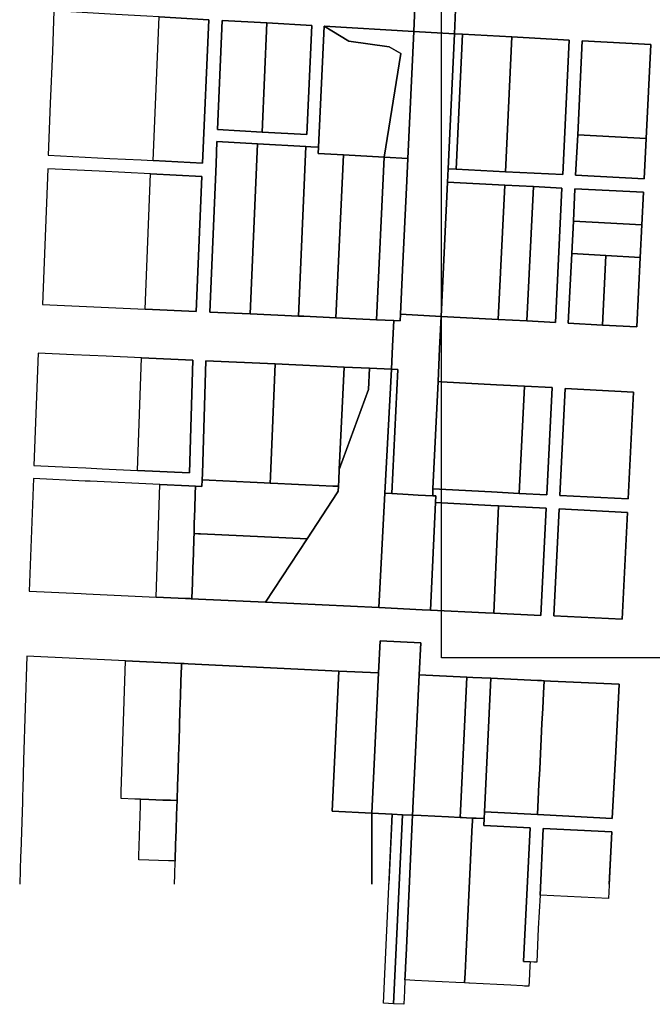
# Model space of a CAD drawing. Header units: feet. Extents: x 1656954 to 1661679, y 358777 to 363779.
# Tile 1 of 6: x 1659575 to 1660351, y 358777 to 359986. Entities that reach past the tile are written whole.
import ezdxf

# ---------------------------------------------------------------- set-up
doc = ezdxf.new("R2010")
doc.units = ezdxf.units.FT
doc.header["$MEASUREMENT"] = 0
doc.header["$XCLIPFRAME"] = 2
doc.layers.add('SC_Scratch19', color=144, linetype='Continuous')
doc.layers.add('SC_Scratch20', color=7, linetype='Continuous', transparency=0.5)
picture_1 = doc.add_image_def('image1.sid', size_in_pixel=(135000, 120000))

msp = doc.modelspace()

# ---------------------------------------------------------------- linework, layer by layer
at = {"layer": 'SC_Scratch19'}
for points in [[(1660109.9, 359997.9), (1660108.5, 359968.5), (1660058.6, 359971.3), (1660060, 360000.9), (1660061.4, 360031.3), (1660069.1, 360195.5), (1660119.1, 360192.9), (1660111.4, 360028.5), (1660109.9, 359997.9)], [(1659612.8, 359882.9), (1659610.3, 359819.3), (1659685.8, 359815.4), (1659724.1, 359813.5), (1659739.1, 359812.7), (1659799.6, 359809.6), (1659807.1, 359985.6), (1659746.3, 359989.1), (1659731.3, 359989.9), (1659693, 359992.1), (1659617.2, 359996.4), (1659615.3, 359946.5), (1659612.8, 359882.9)], [(1659799.6, 359809.6), (1659739.1, 359812.7), (1659746.3, 359989.1), (1659807.1, 359985.6), (1659799.6, 359809.6)], [(1659817.9, 359850.8), (1659823.6, 359984.7), (1659878.6, 359981.6), (1659872.8, 359847.7), (1659817.9, 359850.8)], [(1659872.8, 359847.7), (1659927.6, 359844.6), (1659933.6, 359978.4), (1659878.6, 359981.6), (1659823.6, 359984.7), (1659817.9, 359850.8), (1659872.8, 359847.7)], [(1659927.6, 359844.6), (1659872.8, 359847.7), (1659878.6, 359981.6), (1659933.6, 359978.4), (1659927.6, 359844.6)], [(1659941.6, 359821.6), (1659942, 359829.2), (1659948.6, 359977.6), (1659978.9, 359959.4), (1660028.7, 359952.2), (1660042.8, 359944.1), (1660022.4, 359817), (1659972.4, 359819.9), (1659941.6, 359821.6)], [(1660051.3, 359815.4), (1660022.4, 359817), (1660042.8, 359944.1), (1660028.7, 359952.2), (1659978.9, 359959.4), (1659948.6, 359977.6), (1660058.6, 359971.3), (1660051.3, 359815.4)], [(1660042.3, 359624.2), (1660044.9, 359678.5), (1660050, 359788), (1660051.3, 359815.4), (1660058.6, 359971.3), (1660108.5, 359968.5), (1660100.8, 359802.7), (1660100, 359786.2), (1660092.3, 359621.5), (1660042.3, 359624.2)], [(1660118.5, 359968), (1660110.8, 359802.2), (1660100.8, 359802.7), (1660108.5, 359968.5), (1660118.5, 359968)], [(1660118.5, 359968), (1660179, 359964.6), (1660171.1, 359799.1), (1660110.8, 359802.2), (1660118.5, 359968)], [(1660241.4, 359795.5), (1660171.1, 359799.1), (1660179, 359964.6), (1660249.5, 359960.7), (1660241.4, 359795.5)], [(1660343.7, 359839.8), (1660349.4, 359955.1), (1660265.5, 359959.8), (1660259.8, 359844.4), (1660257.3, 359794.7), (1660341.2, 359790.4), (1660343.7, 359839.8)], [(1660349.4, 359955.1), (1660343.7, 359839.8), (1660259.8, 359844.4), (1660265.5, 359959.8), (1660349.4, 359955.1)], [(1659867.2, 359833.5), (1659858, 359624.6), (1659808.4, 359626.9), (1659816.1, 359808.9), (1659817.3, 359836.3), (1659867.2, 359833.5)], [(1660259.8, 359844.4), (1660343.7, 359839.8), (1660341.2, 359790.4), (1660257.3, 359794.7), (1660259.8, 359844.4)], [(1659867.2, 359833.5), (1659926.1, 359830.1), (1659917.3, 359621.9), (1659858, 359624.6), (1659867.2, 359833.5)], [(1659972.4, 359819.9), (1659963.1, 359619.8), (1659923.8, 359621.6), (1659917.3, 359621.9), (1659926.1, 359830.1), (1659932.6, 359829.8), (1659942, 359829.2), (1659941.6, 359821.6), (1659972.4, 359819.9)], [(1659963.1, 359619.8), (1659972.4, 359819.9), (1660022.4, 359817), (1660013, 359617.5), (1659963.1, 359619.8)], [(1660042, 359616.1), (1660034.4, 359616.5), (1660013, 359617.5), (1660022.4, 359817), (1660051.3, 359815.4), (1660050, 359788), (1660044.9, 359678.5), (1660042.3, 359624.2), (1660042, 359616.1)], [(1659609.7, 359802.8), (1659603.2, 359636.3), (1659666.1, 359633.4), (1659729, 359630.5), (1659791.9, 359627.6), (1659798.9, 359793.1), (1659735.8, 359796.3), (1659672.8, 359799.6), (1659609.7, 359802.8)], [(1659798.9, 359793.1), (1659791.9, 359627.6), (1659729, 359630.5), (1659735.8, 359796.3), (1659798.9, 359793.1)], [(1660092.3, 359621.5), (1660100, 359786.2), (1660170.3, 359782.6), (1660162.3, 359617.7), (1660092.3, 359621.5)], [(1660197.3, 359615.9), (1660162.3, 359617.7), (1660170.3, 359782.6), (1660205.4, 359780.8), (1660197.3, 359615.9)], [(1660232.4, 359614), (1660197.3, 359615.9), (1660205.4, 359780.8), (1660240.5, 359779), (1660232.4, 359614)], [(1660338.4, 359733.9), (1660340.4, 359773.9), (1660256.5, 359778.2), (1660254.5, 359738.5), (1660252.6, 359698.6), (1660248.3, 359613.1), (1660290.3, 359610.9), (1660332.2, 359608.6), (1660336.4, 359694), (1660338.4, 359733.9)], [(1660254.5, 359738.5), (1660256.5, 359778.2), (1660340.4, 359773.9), (1660338.4, 359733.9), (1660254.5, 359738.5)], [(1660294.5, 359696.3), (1660252.6, 359698.6), (1660254.5, 359738.5), (1660338.4, 359733.9), (1660336.4, 359694), (1660294.5, 359696.3)], [(1660294.5, 359696.3), (1660290.3, 359610.9), (1660248.3, 359613.1), (1660252.6, 359698.6), (1660294.5, 359696.3)], [(1660294.5, 359696.3), (1660336.4, 359694), (1660332.2, 359608.6), (1660290.3, 359610.9), (1660294.5, 359696.3)], [(1660092.3, 359621.5), (1660090.4, 359582.1), (1660088.5, 359541.6), (1660082.3, 359409.7), (1660082, 359401.4), (1660064, 359402.3), (1660052, 359402.9), (1660032, 359404), (1660039.2, 359556.2), (1660031.2, 359556.6), (1660032.7, 359585), (1660034.4, 359616.5), (1660042, 359616.1), (1660042.3, 359624.2), (1660092.3, 359621.5)], [(1659597.9, 359576.4), (1659592.8, 359438.5), (1659636.3, 359436.4), (1659656.3, 359435.5), (1659676.3, 359434.6), (1659719.9, 359432.5), (1659783.4, 359429.6), (1659787.8, 359567.7), (1659724.5, 359570.6), (1659681.2, 359572.6), (1659661.2, 359573.5), (1659641.2, 359574.5), (1659597.9, 359576.4)], [(1659783.4, 359429.6), (1659719.9, 359432.5), (1659724.5, 359570.6), (1659787.8, 359567.7), (1659783.4, 359429.6)], [(1659882.7, 359416.9), (1659875, 359417.3), (1659858.1, 359418.1), (1659841.2, 359418.8), (1659824.4, 359419.6), (1659807.5, 359420.4), (1659799.2, 359420.8), (1659799.4, 359428.8), (1659803.8, 359567), (1659888.5, 359563.1), (1659883, 359424.9), (1659882.7, 359416.9)], [(1659966, 359406.9), (1659966.3, 359413), (1659966.7, 359420.5), (1659966.7, 359421), (1659967.3, 359433.8), (1660003.1, 359532), (1660004.4, 359557.8), (1660031.2, 359556.6), (1660023.2, 359404.4), (1660015.8, 359264.1), (1659877, 359270.7), (1659927.8, 359348.4), (1659964.8, 359405.1), (1659966, 359406.9)], [(1659966.7, 359421), (1659966.7, 359420.5), (1659966.3, 359413), (1659959.5, 359413.3), (1659942.6, 359414.1), (1659925.7, 359414.9), (1659908.8, 359415.7), (1659891.9, 359416.5), (1659882.7, 359416.9), (1659883, 359424.9), (1659888.5, 359563.1), (1659973.3, 359559.2), (1659967.3, 359433.8), (1659966.7, 359421)], [(1659973.3, 359559.2), (1660004.4, 359557.8), (1660003.1, 359532), (1659967.3, 359433.8), (1659973.3, 359559.2)], [(1660032, 359404), (1660023.2, 359404.4), (1660031.2, 359556.6), (1660039.2, 359556.2), (1660032, 359404)], [(1660194.4, 359535.9), (1660187.9, 359404.3), (1660154, 359406.1), (1660082.3, 359409.7), (1660088.5, 359541.6), (1660092.3, 359541.4), (1660160.3, 359537.7), (1660194.4, 359535.9)], [(1660194.4, 359535.9), (1660228.4, 359534.1), (1660221.9, 359402.6), (1660187.9, 359404.3), (1660194.4, 359535.9)], [(1660237.9, 359401.8), (1660244.4, 359533.2), (1660328.3, 359528.7), (1660321.8, 359397.5), (1660237.9, 359401.8)], [(1660321.8, 359397.5), (1660328.3, 359528.7), (1660244.4, 359533.2), (1660237.9, 359401.8), (1660321.8, 359397.5)], [(1659747.1, 359415.2), (1659782.9, 359413.6), (1659782.9, 359413.6), (1659790.9, 359413.2), (1659790.6, 359403.6), (1659790, 359385.3), (1659789.4, 359367), (1659789.1, 359355), (1659788.9, 359348.8), (1659788.3, 359330.5), (1659787.7, 359312.3), (1659787.1, 359294), (1659786.6, 359275.8), (1659786.5, 359275), (1659785.8, 359275), (1659784.5, 359275.1), (1659778.5, 359275.4), (1659742.6, 359277.1), (1659747.1, 359415.2)], [(1659790.9, 359413.2), (1659798.9, 359412.8), (1659799.2, 359420.8), (1659807.5, 359420.4), (1659824.4, 359419.6), (1659841.2, 359418.8), (1659858.1, 359418.1), (1659875, 359417.3), (1659882.7, 359416.9), (1659891.9, 359416.5), (1659908.8, 359415.7), (1659925.7, 359414.9), (1659942.6, 359414.1), (1659959.5, 359413.3), (1659966.3, 359413), (1659966, 359406.9), (1659964.8, 359405.1), (1659927.8, 359348.4), (1659797.1, 359354.6), (1659794.8, 359354.7), (1659789.1, 359355), (1659789.4, 359367), (1659790, 359385.3), (1659790.6, 359403.6), (1659790.9, 359413.2)], [(1660085.7, 359401.2), (1660085.3, 359393), (1660079.1, 359261.1), (1660069.2, 359261.5), (1660015.8, 359264.1), (1660023.2, 359404.4), (1660032, 359404), (1660052, 359402.9), (1660064, 359402.3), (1660082, 359401.4), (1660085.7, 359401.2)], [(1660162.7, 359389.1), (1660156.8, 359257.4), (1660146.8, 359257.8), (1660079.1, 359261.1), (1660085.3, 359393), (1660153.2, 359389.6), (1660162.7, 359389.1)], [(1660156.8, 359257.4), (1660162.7, 359389.1), (1660221.1, 359386.1), (1660214.6, 359254.6), (1660156.8, 359257.4)], [(1660230.5, 359253.9), (1660237.1, 359385.3), (1660320.9, 359381), (1660314.4, 359249.9), (1660230.5, 359253.9)], [(1660230.5, 359253.9), (1660314.4, 359249.9), (1660320.9, 359381), (1660237.1, 359385.3), (1660230.5, 359253.9)], [(1659794.5, 359274.6), (1659786.5, 359275), (1659786.6, 359275.8), (1659787.1, 359294), (1659787.7, 359312.3), (1659788.3, 359330.5), (1659788.9, 359348.8), (1659789.1, 359355), (1659794.8, 359354.7), (1659797.1, 359354.6), (1659927.8, 359348.4), (1659877, 359270.7), (1659794.5, 359274.6)], [(1660067.2, 359221), (1660065.4, 359181.6), (1660057.7, 359017.9), (1660057.7, 359016.5), (1660057.3, 359009.4), (1660044.8, 359010), (1660032.4, 359010.6), (1660007.4, 359011.9), (1660015.5, 359184), (1660017.3, 359223.2), (1660067.2, 359221)], [(1659705.1, 359198.8), (1659765.5, 359195.9), (1659773.7, 359195.5), (1659773.6, 359192.1), (1659773, 359173.9), (1659772.5, 359155.6), (1659771.9, 359137.3), (1659771.3, 359119.1), (1659770.7, 359100.8), (1659770.1, 359082.6), (1659769.5, 359064.3), (1659769, 359046), (1659768.4, 359027.8), (1659768.4, 359027.5), (1659768.1, 359027.5), (1659760.1, 359027.7), (1659751, 359028), (1659733.8, 359028.6), (1659723.6, 359028.9), (1659716.7, 359029.1), (1659699.7, 359029.7), (1659699.7, 359029.8), (1659699.9, 359037.9), (1659705.1, 359198.8)], [(1659966.7, 359186.3), (1660015.5, 359184), (1660007.4, 359011.9), (1659958.7, 359014.3), (1659966.7, 359186.3)], [(1660116.1, 359014.9), (1660115.7, 359006.5), (1660101.4, 359007.2), (1660084.5, 359008.1), (1660067.7, 359008.9), (1660057.3, 359009.4), (1660057.7, 359016.5), (1660057.7, 359017.9), (1660065.4, 359181.6), (1660123.8, 359178.8), (1660116.1, 359014.9)], [(1660145.6, 359013.4), (1660145.2, 359005.1), (1660135.1, 359005.6), (1660130.8, 359005.8), (1660123.2, 359006.1), (1660118.2, 359006.4), (1660115.7, 359006.5), (1660116.1, 359014.9), (1660123.8, 359178.8), (1660131.3, 359178.5), (1660153.3, 359177.4), (1660145.6, 359013.4)], [(1660153.3, 359177.4), (1660210.6, 359174.7), (1660215.6, 359174.5), (1660218.6, 359174.3), (1660217.8, 359159), (1660216.9, 359140.4), (1660216, 359121.8), (1660215.1, 359103.2), (1660214.1, 359084.6), (1660213.2, 359066), (1660212.3, 359047.4), (1660211.4, 359028.8), (1660210.5, 359010.2), (1660210.5, 359010.1), (1660210.3, 359010.1), (1660202.5, 359010.5), (1660145.6, 359013.4), (1660153.3, 359177.4)], [(1660310.5, 359170), (1660306.4, 359087.6), (1660302.3, 359005.4), (1660218.4, 359009.7), (1660210.5, 359010.1), (1660210.5, 359010.2), (1660211.4, 359028.8), (1660212.3, 359047.4), (1660213.2, 359066), (1660214.1, 359084.6), (1660215.1, 359103.2), (1660216, 359121.8), (1660216.9, 359140.4), (1660217.8, 359159), (1660218.6, 359174.3), (1660226.6, 359174), (1660310.5, 359170)], [(1659721.3, 358954.6), (1659721.4, 358959.6), (1659723.4, 359020.7), (1659723.6, 359028.9), (1659733.8, 359028.6), (1659751, 359028), (1659760.1, 359027.7), (1659768.1, 359027.5), (1659768.4, 359027.5), (1659768.1, 359019.2), (1659767.8, 359009.5), (1659767.2, 358991.3), (1659766.6, 358973), (1659766, 358954.7), (1659766, 358953.1), (1659764.5, 358953.2), (1659757.8, 358953.4), (1659721.3, 358954.6)], [(1660021.5, 358778.5), (1660032.4, 359010.6), (1660044.8, 359010), (1660034, 358777.9), (1660021.5, 358778.5)], [(1660034, 358777.9), (1660044.8, 359010), (1660057.3, 359009.4), (1660056.9, 359001.4), (1660049.2, 358837.2), (1660049, 358831.1), (1660048.1, 358812.5), (1660047.8, 358807.2), (1660047.2, 358794), (1660046.4, 358777.3), (1660034, 358777.9)], [(1660122.5, 358833.4), (1660121.6, 358815.4), (1660121.1, 358803.5), (1660110.3, 358804), (1660093.5, 358804.9), (1660076.7, 358805.7), (1660059.9, 358806.6), (1660047.8, 358807.2), (1660048.1, 358812.5), (1660049, 358831.1), (1660049.2, 358837.2), (1660056.9, 359001.4), (1660057.3, 359009.4), (1660067.7, 359008.9), (1660084.5, 359008.1), (1660101.4, 359007.2), (1660115.7, 359006.5), (1660118.2, 359006.4), (1660123.2, 359006.1), (1660130.8, 359005.8), (1660130.6, 359001.1), (1660130.4, 358997.7), (1660122.5, 358833.4)], [(1660122.5, 358833.4), (1660130.4, 358997.7), (1660130.6, 359001.1), (1660130.8, 359005.8), (1660135.1, 359005.6), (1660145.2, 359005.1), (1660144.8, 358996.9), (1660201.6, 358994), (1660193.5, 358829.8), (1660201.5, 358829.4), (1660201.2, 358824.3), (1660200.3, 358805.7), (1660200, 358799.4), (1660194.4, 358799.7), (1660192, 358799.8), (1660177.6, 358800.6), (1660160.7, 358801.4), (1660143.9, 358802.3), (1660127.1, 358803.2), (1660126.1, 358803.2), (1660121.1, 358803.5), (1660121.6, 358815.4), (1660122.5, 358833.4)], [(1660213.6, 358911.2), (1660217.6, 358993.2), (1660301.5, 358988.9), (1660297.5, 358907), (1660213.6, 358911.2)]]:
    msp.add_lwpolyline(points, close=True, dxfattribs=at)
for points in [[(1660060, 360000.9), (1660058.6, 359971.3), (1659948.6, 359977.6), (1659942, 359829.2), (1659932.6, 359829.8), (1659926.1, 359830.1), (1659867.2, 359833.5), (1659817.3, 359836.3), (1659816.1, 359808.9), (1659808.4, 359626.9), (1659858, 359624.6), (1659917.3, 359621.9), (1659923.8, 359621.6), (1659963.1, 359619.8), (1660013, 359617.5), (1660034.4, 359616.5), (1660032.7, 359585), (1660031.2, 359556.6), (1660004.4, 359557.8), (1659973.3, 359559.2), (1659888.5, 359563.1), (1659803.8, 359567), (1659799.4, 359428.8), (1659799.2, 359420.8), (1659798.9, 359412.8), (1659790.9, 359413.2), (1659782.9, 359413.6), (1659782.9, 359413.6), (1659747.1, 359415.2), (1659661.8, 359419.2), (1659655.7, 359419.5), (1659592.1, 359422.5), (1659587, 359284.5), (1659650.5, 359281.5), (1659656.9, 359281.2), (1659742.6, 359277.1), (1659778.5, 359275.4), (1659784.5, 359275.1), (1659785.8, 359275), (1659786.5, 359275), (1659794.5, 359274.6), (1659877, 359270.7), (1660015.8, 359264.1), (1660069.2, 359261.5), (1660079.1, 359261.1), (1660146.8, 359257.8), (1660156.8, 359257.4), (1660214.6, 359254.6), (1660221.1, 359386.1), (1660162.7, 359389.1), (1660153.2, 359389.6), (1660085.3, 359393), (1660085.7, 359401.2), (1660082, 359401.4), (1660082.3, 359409.7), (1660154, 359406.1), (1660187.9, 359404.3), (1660221.9, 359402.6), (1660228.4, 359534.1), (1660194.4, 359535.9), (1660160.3, 359537.7), (1660092.3, 359541.4), (1660088.5, 359541.6), (1660090.4, 359582.1), (1660092.3, 359621.5), (1660162.3, 359617.7), (1660197.3, 359615.9), (1660232.4, 359614), (1660240.5, 359779), (1660205.4, 359780.8), (1660170.3, 359782.6), (1660100, 359786.2), (1660100.8, 359802.7), (1660110.8, 359802.2), (1660171.1, 359799.1), (1660241.4, 359795.5), (1660249.5, 359960.7), (1660179, 359964.6), (1660118.5, 359968), (1660108.5, 359968.5), (1660109.9, 359997.9)], [(1660298.3, 358924.6), (1660301.5, 358988.9), (1660217.6, 358993.2), (1660213.6, 358911.2), (1660211.5, 358870.1), (1660209.5, 358829), (1660206.1, 358829.1), (1660201.5, 358829.4), (1660193.5, 358829.8), (1660201.6, 358994), (1660144.8, 358996.9), (1660145.2, 359005.1), (1660145.6, 359013.4), (1660202.5, 359010.5), (1660210.3, 359010.1), (1660210.5, 359010.1), (1660218.4, 359009.7), (1660302.3, 359005.4), (1660306.4, 359087.6), (1660310.5, 359170), (1660226.6, 359174), (1660218.6, 359174.3), (1660215.6, 359174.5), (1660210.6, 359174.7), (1660153.3, 359177.4), (1660131.3, 359178.5), (1660123.8, 359178.8), (1660065.4, 359181.6), (1660067.2, 359221), (1660017.3, 359223.2), (1660015.5, 359184), (1659966.7, 359186.3), (1659782, 359195.1), (1659776.9, 359195.4), (1659773.7, 359195.5), (1659765.5, 359195.9), (1659705.1, 359198.8), (1659644.6, 359201.7), (1659584.2, 359204.6), (1659580.1, 359076.8), (1659579, 359041.8), (1659578.7, 359033.6), (1659578.7, 359032.6), (1659578.5, 359025.3), (1659576.5, 358964.2), (1659576.4, 358959.2), (1659575.3, 358924.6)], [(1659765.1, 358924.6), (1659765.5, 358936.5), (1659766, 358953.1), (1659766, 358954.7), (1659766.6, 358973), (1659767.2, 358991.3), (1659767.8, 359009.5), (1659768.1, 359019.2), (1659768.4, 359027.5), (1659768.4, 359027.8), (1659769, 359046), (1659769.5, 359064.3), (1659770.1, 359082.6), (1659770.7, 359100.8), (1659771.3, 359119.1), (1659771.9, 359137.3), (1659772.5, 359155.6), (1659773, 359173.9), (1659773.6, 359192.1), (1659773.7, 359195.5), (1659776.9, 359195.4), (1659782, 359195.1), (1659966.7, 359186.3), (1659958.7, 359014.3), (1660007.4, 359011.9), (1660007.4, 358924.6)], [(1660007.4, 358924.6), (1660007.4, 359011.9), (1660032.4, 359010.6), (1660028.3, 358924.6)]]:
    msp.add_lwpolyline(points, dxfattribs=at)

# ---------------------------------------------------------------- pictures from other files: only their frames are drawn
at = {"layer": 'SC_Scratch20'}
image = msp.add_image(picture_1, insert=(1580000, 305000), size_in_units=(135000, 120000), dxfattribs=at)
image.set_boundary_path([(80092.27, 62491.1), (81561.32, 65797.15)])

doc.saveas('drawing.dxf')
